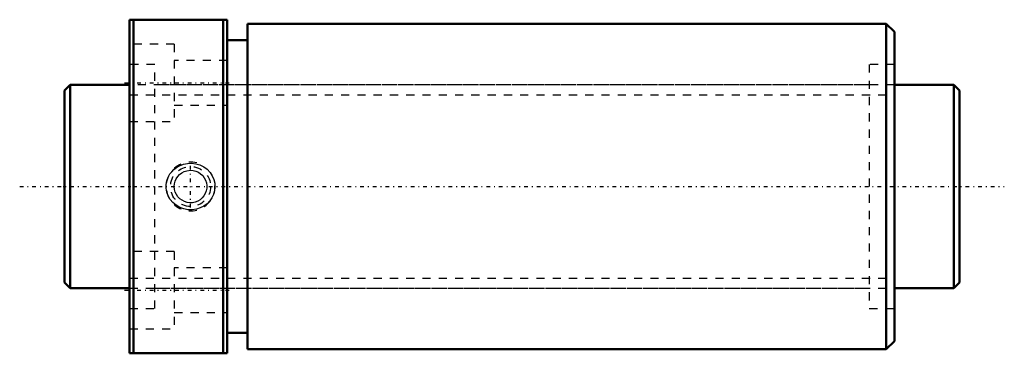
# Model space of a CAD drawing. Header units: millimetres. Extents: x -6 to 116, y -20 to 21.
import ezdxf

# ---------------------------------------------------------------- set-up
doc = ezdxf.new("R2010")
doc.units = ezdxf.units.MM
doc.linetypes.add('Center', pattern=[1.5, 0.45, -0.5, 0.05, -0.5])
doc.linetypes.add('Dashed', pattern=[2, 1, -1])
for name, color, linetype, lineweight in [('2d ConnectionPoints', 7, 'Continuous', 50), ('AM_0', 7, 'Continuous', 50), ('AM_5', 3, 'Continuous', 25), ('AM_7', 7, 'Center', 25), ('AM_9', 6, 'Dashed', 25)]:
    doc.layers.add(name, color=color, linetype=linetype, lineweight=lineweight)

# ---------------------------------------------------------------- blocks, each defined once
blk = doc.blocks.new('1_DIK_2508_6RR_Nut_0_in_DIK2508_6RRG0_110LC0_000_4')
at = {"layer": 'AM_0'}
for p, q in [((8, 20.5), (20, 20.5)), ((8, -20.5), (8, 20.5)), ((8.5, 20.5), (8.5, -20.5)), ((19.5, -20.5), (19.5, 20.5)), ((20, -20.5), (20, 20.5)), ((22.5, 20), (22.5, -20)), ((101, 20), (22.5, 20)), ((102, 19), (101, 20)), ((101, 20), (101, -20)), ((102, 19), (102, -19)), ((22.5, 18), (20, 18)), ((20, -18), (22.5, -18)), ((101, -20), (102, -19)), ((20, -20.5), (8, -20.5)), ((22.5, -20), (101, -20))]:
    blk.add_line(p, q, dxfattribs=at)
at = {"layer": 'AM_5', "linetype": 'Dashed'}
blk.add_arc((15.5, 0), 3, 75, 15, dxfattribs=at)
at = {"layer": 'AM_7'}
for p, q in [((7.4, 12.75), (20.6, 12.75)), ((15.5, -2.58), (15.5, 2.58)), ((7.4, -12.75), (20.6, -12.75))]:
    blk.add_line(p, q, dxfattribs=at)
at = {"layer": 'AM_9'}
for p, q in [((13.5, 17.5), (8, 17.5)), ((13.5, 17.5), (13.5, 8)), ((11.1, 15), (8, 15)), ((11.1, -15), (11.1, 15)), ((20, 15.5), (13.5, 15.5)), ((98.9, 15), (98.9, -15)), ((102, 15), (98.9, 15)), ((98.9, 12.5), (11.1, 12.5)), ((13.5, 10), (20, 10)), ((8, 8), (13.5, 8)), ((13.5, -8), (8, -8)), ((13.5, -8), (13.5, -17.5)), ((20, -10), (13.5, -10)), ((11.1, -12.5), (98.9, -12.5)), ((8, -15), (11.1, -15)), ((13.5, -15.5), (20, -15.5)), ((98.9, -15), (102, -15)), ((8, -17.5), (13.5, -17.5))]:
    blk.add_line(p, q, dxfattribs=at)
for points in [[(13.43, 2.07), (13.77, 2.34), (14.14, 2.56), (14.61, 2.74), (15.11, 2.84), (15.63, 2.87), (16.15, 2.8), (16.65, 2.65), (17.12, 2.42), (17.53, 2.11), (17.89, 1.73), (18.17, 1.31), (18.36, 0.86), (18.47, 0.39), (18.5, -0.09), (18.45, -0.54), (18.32, -0.99), (18.12, -1.4), (17.85, -1.78), (17.52, -2.12), (17.13, -2.41), (16.69, -2.63), (16.21, -2.79), (15.7, -2.86), (15.18, -2.85), (14.67, -2.76), (14.18, -2.57), (13.73, -2.31), (13.33, -1.98), (13, -1.59), (12.75, -1.15), (12.59, -0.69), (12.51, -0.22), (12.51, 0.25), (12.59, 0.71), (12.75, 1.14), (12.97, 1.54), (13.18, 1.82), (13.43, 2.07)], [(15.5, 2), (15.83, 1.97), (16.16, 1.89), (16.46, 1.75), (16.74, 1.57), (16.99, 1.34), (17.19, 1.07), (17.34, 0.77), (17.45, 0.45), (17.5, 0.12), (17.49, -0.22), (17.42, -0.55), (17.31, -0.86), (17.14, -1.15), (16.93, -1.4), (16.67, -1.62), (16.38, -1.8), (16.07, -1.92), (15.73, -1.99), (15.4, -2), (15.07, -1.95), (14.75, -1.85), (14.45, -1.7), (14.18, -1.51), (13.95, -1.27), (13.76, -0.99), (13.62, -0.68), (13.53, -0.35), (13.5, -0.02), (13.53, 0.31), (13.6, 0.64), (13.74, 0.94), (13.92, 1.22), (14.14, 1.47), (14.41, 1.68), (14.71, 1.84), (15.03, 1.94), (15.5, 2)]]:
    blk.add_lwpolyline(points, dxfattribs=at)
blk.add_circle((15.5, 0), 2.46, dxfattribs=at)
blk = doc.blocks.new('2_DIK_2508_6RR011000_Shaft_0_in_DIK2508_6RRG0_110LC0_000_4')
at = {"layer": 'AM_0'}
for p, q in [((0.7, 12.5), (0, 11.8)), ((0.7, 12.5), (0.7, -12.5)), ((8, 12.5), (0.7, 12.5)), ((109.3, 12.5), (102, 12.5)), ((110, 11.8), (109.3, 12.5)), ((109.3, 12.5), (109.3, -12.5)), ((0, 11.8), (0, -11.8)), ((110, 11.8), (110, -11.8)), ((0, -11.8), (0.7, -12.5)), ((109.3, -12.5), (110, -11.8)), ((0.7, -12.5), (8, -12.5)), ((102, -12.5), (109.3, -12.5))]:
    blk.add_line(p, q, dxfattribs=at)
at = {"layer": 'AM_5', "linetype": 'Dashed'}
for p, q in [((8, 11.273), (102, 11.273)), ((8, -11.273), (102, -11.273))]:
    blk.add_line(p, q, dxfattribs=at)
at = {"layer": 'AM_7'}
blk.add_line((-5.5, 0), (115.5, 0), dxfattribs=at)
at = {"layer": 'AM_9'}
for p, q in [((102, 12.5), (8, 12.5)), ((8, -12.5), (102, -12.5))]:
    blk.add_line(p, q, dxfattribs=at)

msp = doc.modelspace()

# ---------------------------------------------------------------- linework, layer by layer
at = {"layer": '2d ConnectionPoints'}
for p in [(0, 0), (8, 0)]:
    msp.add_point(p, dxfattribs=at)

# ---------------------------------------------------------------- block references
for name in ['1_DIK_2508_6RR_Nut_0_in_DIK2508_6RRG0_110LC0_000_4', '2_DIK_2508_6RR011000_Shaft_0_in_DIK2508_6RRG0_110LC0_000_4']:
    msp.add_blockref(name, (0, 0))

doc.saveas('drawing.dxf')
